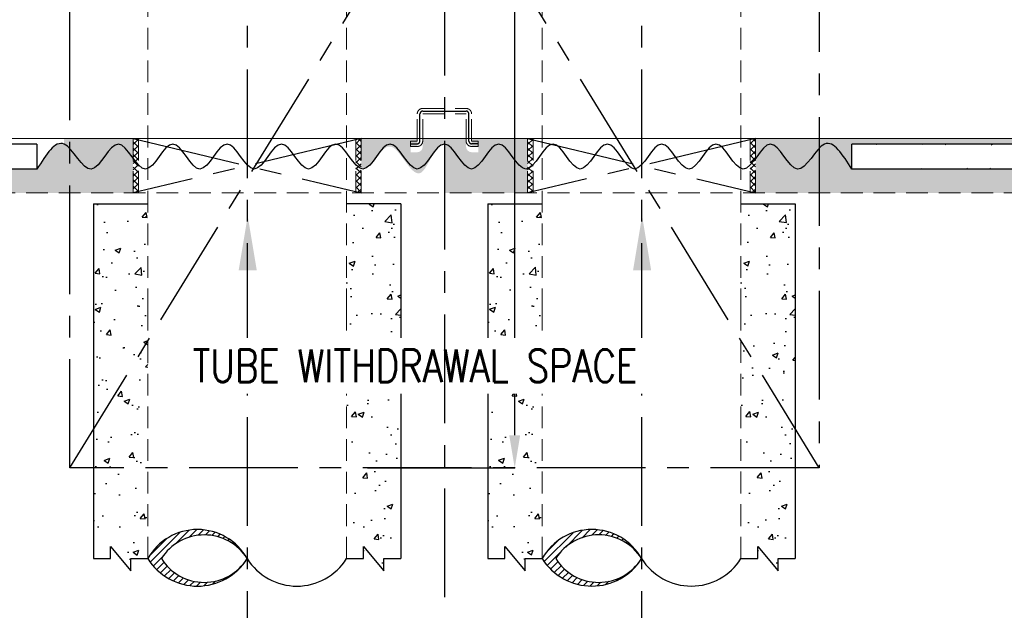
# Model space of a CAD drawing. Extents: x -7650383 to 4934791, y -114316 to 1826789.
# Tile 48 of 256: x 229732 to 238795, y 258396 to 263831. Entities that reach past the tile are written whole.
import ezdxf

# ---------------------------------------------------------------- set-up
doc = ezdxf.new("R2010")
doc.units = 0
doc.header["$LTSCALE"] = 800
doc.header["$MEASUREMENT"] = 0
doc.set_wipeout_variables(frame=1)
for name, pattern in [('CENTER', [2, 1.25, -0.25, 0.25, -0.25]), ('CONTINOUS', [0]), ('HIDDEN', [0.375, 0.25, -0.125])]:
    doc.linetypes.add(name, pattern=pattern)
doc.layers.get('0').update_dxf_attribs({"linetype": 'CONTINUOUS'})
for name, color, linetype in [('CWPIPEI', 4, 'CONTINUOUS'), ('DIM', 4, 'CONTINUOUS'), ('HATCH', 9, 'CONTINUOUS'), ('MECH_EQ', 8, 'HIDDEN'), ('T', 3, 'CONTINUOUS'), ('WALL', 6, 'CONTINUOUS')]:
    doc.layers.add(name, color=color, linetype=linetype)
doc.layers.add('EQP0', color=8, linetype='HIDDEN', lineweight=9)
doc.styles.add('ROMANS', font='ISO9.shx', dxfattribs={"width": 0.8})
doc.styles.add('S1', font='SIMPLEX.SHX', dxfattribs={"height": 200})
doc.styles.add('S3', font='ROMANS1.SHX', dxfattribs={"width": 0.8})
doc.dimstyles.new('STANDARD$0', dxfattribs={"dimtxt": 250, "dimasz": 200, "dimexe": 0, "dimexo": 0, "dimgap": 100, "dimtad": 1, "dimdec": 0, "dimzin": 0, "dimdsep": 46, "dimtxsty": 'S1', "dimcen": 0, "dimadec": 0, "dimazin": 0, "dimtfac": 1, "dimtdec": 0, "dimtmove": 2, "dimatfit": 3, "dimfxl": 1, "dimtolj": 1, "dimtzin": 0, "dimarcsym": 0})
pattern_1 = [(45, (327686.546, -823002.334), (29.1681547, -29.1681547), []), (315, (327686.546, -823002.334), (-29.1681547, -29.1681547), [])]
pattern_2 = [(45, (331316.94, -823002.334), (29.1681547, -29.1681547), []), (315, (331316.94, -823002.334), (-29.1681547, -29.1681547), [])]

# ---------------------------------------------------------------- blocks, each defined once
blk = doc.blocks.new('*D275')
at = {"layer": 'DIM', "color": 9, "lineweight": -2, "transparency": 16777216}
for p, q in [((233988.1, 276956.4), (234288.7, 276956.4)), ((234288.7, 260006.4), (234288.7, 276656.4)), ((232932.8, 259706.4), (234288.7, 259706.4))]:
    blk.add_line(p, q, dxfattribs=at)
at = {"layer": 'DIM', "color": 9, "transparency": 16777216}
for points in [[(234238.7, 276656.4), (234338.7, 276656.4), (234288.7, 276956.4)], [(234238.7, 260006.4), (234338.7, 260006.4), (234288.7, 259706.4)]]:
    blk.add_solid(points, dxfattribs=at)
at = {"layer": 'DIM', "transparency": 16777216, "insert": (233955.5, 268050.1), "char_height": 350, "attachment_point": 5, "rotation": 90, "style": 'ROMANS'}
blk.add_mtext('\\A1;17250', dxfattribs=at)
blk = doc.blocks.new('PIPECUT')
h = blk.add_hatch()
h.set_pattern_fill('ANSI31', color=9, scale=0.2, angle=180, style=0)
h.set_pattern_definition([(225, (-34534.742475, -48482.33709), (0.01767766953, -0.01767766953), [])])
h.paths.add_polyline_path([(0, 0, -0.552818), (0.4319, 0, -0.552129), (0, 0, 0.585634), (0.5, 0, 0.553556)])
for centre, radius, start, end in [((-0.25, -0.1566), 0.295, 32.0662, 147.9338), ((0.25, -0.1566), 0.295, 32.0661, 147.9339), ((0.2159, -0.1356), 0.255, 32.1308, 147.8692), ((0.2159, 0.1359), 0.2552, 212.1912, 327.8088), ((0.25, 0.1402), 0.2866, 209.2906, 330.7094)]:
    blk.add_arc(centre, radius, start, end)
blk = doc.blocks.new('A$C0BD465DE')
at = {"layer": 'CWPIPEI', "ltscale": 0.5}
h = blk.add_hatch(dxfattribs=at)
h.set_pattern_fill('AR-CONC', color=0, scale=100)
h.set_pattern_definition([(50, (-56184, -61953.53), (717.26, -62.752), [75, -825]), (355, (-56184, -61953.5), (-138.7513, 752.192), [60, -660]), (100.4514, (-56124.25, -61958.76), (578.509, 689.44), [63.74, -701.142]), (46.1842, (-56184, -61753.5), (1067.241, -165.519), [112.5, -1237.5]), (96.6356, (-56095.1, -61767.3), (934.662, 974.119), [95.61, -1051.714]), (351.1842, (-56184, -61753.5), (934.662, 974.119), [90, -990]), (21, (-56084, -61803.53), (596.907, -402.619), [75, -825]), (326, (-56084, -61803.5), (243.3153, 725.15), [60, -660]), (71.4514, (-56034.3, -61837.1), (840.2224, 322.531), [63.74, -701.142]), (37.5, (-56184.02, -61953.53), (12.15986, 332.89385), [0, -652, 0, -670, 0, -662.5]), (7.5, (-56184.02, -61953.53), (263.0695, 394.4117), [0, -382, 0, -637, 0, -252.5]), (327.5, (-56407.02, -61953.53), (533.8224, -22.5549), [0, -250, 0, -780, 0, -1035]), (317.5, (-56507.02, -61953.53), (583.1862, 100.105), [0, -325, 0, -518, 0, -735])])
h.paths.add_polyline_path([(4800, -6652), (4400, -6652), (4400, -7550), (5700.5, -7550), (5750, -7550), (5750, -7150), (4800, -7150)])
h.paths.add_polyline_path([(8320, -7150), (5750, -7150), (5750, -7550), (8320, -7550)])
h.paths.add_polyline_path([(12750, -7150), (8320, -7150), (8320, -7550), (12250, -7550), (12250, -13000), (12750, -13000)])
h.paths.add_polyline_path([(12750.5, -14366.3), (9400, -14500), (9400, -14720), (12750.5, -14720)])
h.paths.add_polyline_path([(12750.5, -14332.4), (12750.5, -13000), (12250, -13000), (12250, -14220), (9400, -14220), (9400, -14427.1)])
h.paths.add_polyline_path([(7301, -14500), (3750, -14500), (3750, -14270), (7301, -14270), (7301, -14220), (3500, -14220), (3500, -14720), (7301, -14720)])
h.paths.add_polyline_path([(3500, -14220), (2865, -14220), (2865, -14720), (3500, -14720)])
edge = h.paths.add_edge_path()
edge.add_line((766, -14220), (250.5, -14220))
edge.add_line((250.5, -14220), (250.5, -14295))
edge.add_line((250.5, -14295), (311.6, -14295))
edge.add_line((311.6, -14295), (311.6, -14345))
edge.add_line((311.6, -14345), (250.5, -14345))
edge.add_arc((250.5, -14295), 50, 180, 270, ccw=False)
edge.add_line((200.5, -14295), (200.5, -14220))
edge.add_line((200.5, -14220), (0, -14220))
edge.add_line((0, -14220), (0, -14720))
edge.add_line((0, -14720), (766, -14720))
edge.add_line((766, -14720), (766, -14220))
edge = h.paths.add_edge_path(flags=17)
edge.add_spline(control_points=[(0, -14270), (0, -14270), (-83.3, -14270), (-250, -14730), (-500, -14040), (-671.8, -14514.2), (-760.3, -14499.1), (-765.4, -14497.5)], knot_values=[5095.586331, 5095.586331, 5095.586331, 5095.586331, 5265.43921, 5435.292087, 5774.997842, 6114.703597, 6135.662009, 6135.662009, 6135.662009, 6135.662009], degree=3, periodic=0)
edge.add_line((-765.4, -14498), (-765.4, -14720))
edge.add_line((-765.4, -14720), (0, -14720))
edge.add_line((0, -14720), (0, -14270))
edge = h.paths.add_edge_path()
edge.add_line((0, -14270), (0, -14220))
edge.add_line((0, -14220), (-199.5, -14220))
edge.add_line((-199.5, -14220), (-199.5, -14295))
edge.add_arc((-249.5, -14295), 50, -90, 0, ccw=False)
edge.add_line((-249.5, -14345), (-310.6, -14345))
edge.add_line((-310.6, -14345), (-310.6, -14295))
edge.add_line((-310.6, -14295), (-249.5, -14295))
edge.add_line((-249.5, -14295), (-249.5, -14220))
edge.add_line((-249.5, -14220), (-765.4, -14220))
edge.add_line((-765.4, -14220), (-765.4, -14720))
edge.add_line((-765.4, -14720), (0, -14720))
edge.add_line((0, -14720), (0, -14270))
h.paths.add_polyline_path([(-2864.4, -14220), (-3500, -14220), (-3500, -14720), (-2864.4, -14720)])
edge = h.paths.add_edge_path()
edge.add_spline(control_points=[(-3500, -14270), (-3500, -14270), (-3583.3, -14234.4), (-3666.7, -14367.2), (-3750, -14500)], knot_values=[9851.466902, 9851.466902, 9851.466902, 9851.466902, 10021.319784, 10191.172664, 10191.172664, 10191.172664, 10191.172664], degree=3, periodic=0)
edge.add_line((-3750, -14500), (-4250, -14500))
edge.add_line((-4250, -14500), (-4250, -14720))
edge.add_line((-4250, -14720), (-3500, -14720))
edge.add_line((-3500, -14720), (-3500, -14270))
h.paths.add_polyline_path([(-4250, -14500), (-5800, -14500.1), (-5800, -14720), (-4250, -14720)])
h.paths.add_polyline_path([(-4250, -14220), (-5800, -14220), (-5800, -14270.1), (-4250, -14270)])
h.paths.add_polyline_path([(-9249.5, -14720), (-7899, -14720), (-7899, -14270.1), (-9249.5, -14170.2)])
edge = h.paths.add_edge_path()
edge.add_line((-8749.5, -13580), (-8824.5, -13580))
edge.add_line((-8824.5, -13580), (-8824.5, -13641.1))
edge.add_line((-8824.5, -13641.1), (-8874.5, -13641.1))
edge.add_line((-8874.5, -13641.1), (-8874.5, -13580))
edge.add_arc((-8824.5, -13580), 50, 90, 180, ccw=False)
edge.add_line((-8824.5, -13530), (-8749.5, -13530))
edge.add_line((-8749.5, -13530), (-8749.5, -13130))
edge.add_line((-8749.5, -13130), (-8824.5, -13130))
edge.add_arc((-8824.5, -13080), 50, 180, 270, ccw=False)
edge.add_line((-8874.5, -13080), (-8874.5, -13018.9))
edge.add_line((-8874.5, -13018.9), (-8824.5, -13018.9))
edge.add_line((-8824.5, -13018.9), (-8824.5, -13080))
edge.add_line((-8824.5, -13080), (-8749.5, -13080))
edge.add_line((-8749.5, -13080), (-8749.5, -13000))
edge.add_line((-8749.5, -13000), (-9249.5, -13704.2))
edge.add_line((-9249.5, -13704.2), (-9249.5, -14170.2))
edge.add_line((-9249.5, -14170.2), (-7899, -14270.1))
edge.add_line((-7899, -14270.1), (-7899, -14220))
edge.add_line((-7899, -14220), (-8749.5, -14220))
edge.add_line((-8749.5, -14220), (-8749.5, -13580))
h.paths.add_polyline_path([(-4879.8, -7150), (-9249.5, -7150), (-9249.5, -13704.2), (-8749.5, -13000), (-8749.5, -7550), (-4880.2, -7550)])
h.paths.add_polyline_path([(-4400, -6661.1), (-4799.8, -6661.1), (-4800.2, -7150), (-4880, -7148.6), (-4880, -7547.3), (-4400, -7550)])
at = {"layer": 'EQP0'}
h = blk.add_hatch(dxfattribs=at)
h.set_pattern_fill('ACET-2D-ANSI37', color=256, scale=330, angle=450, style=0)
h.set_pattern_definition(pattern_1)
h.paths.add_polyline_path([(-2814.4, -14720), (-2864.4, -14720), (-2864.4, -14220), (-2814.4, -14220)])
h = blk.add_hatch(dxfattribs=at)
h.set_pattern_fill('ACET-2D-ANSI37', color=256, scale=330, angle=450, style=0)
h.set_pattern_definition(pattern_1)
h.paths.add_polyline_path([(-815.4, -14720), (-765.4, -14720), (-765.4, -14220), (-815.4, -14220)])
h = blk.add_hatch(dxfattribs=at)
h.set_pattern_fill('ACET-2D-ANSI37', color=256, scale=330, angle=450, style=0)
h.set_pattern_definition(pattern_2)
h.paths.add_polyline_path([(816, -14720), (766, -14720), (766, -14220), (816, -14220)])
h = blk.add_hatch(dxfattribs=at)
h.set_pattern_fill('ACET-2D-ANSI37', color=256, scale=330, angle=450, style=0)
h.set_pattern_definition(pattern_2)
h.paths.add_polyline_path([(2815, -14720), (2865, -14720), (2865, -14220), (2815, -14220)])
at = {"color": 2, "linetype": 'CENTER'}
for p, q in [((-224.5, -14242), (-224.5, -13992)), ((-199.5, -13967), (200.5, -13967)), ((225.5, -14242), (225.5, -13992)), ((-2864.4, -14220), (-765.4, -14720)), ((-765.4, -14220), (-2864.4, -14720)), ((766, -14220), (2865, -14720)), ((2865, -14220), (766, -14720)), ((-310.6, -14267), (-249.5, -14267)), ((311.6, -14267), (250.5, -14267))]:
    blk.add_line(p, q, dxfattribs=at)
for centre, start, end in [((-199.5, -13992), 90, 180), ((200.5, -13992), 0, 90), ((-249.5, -14242), 270, 0), ((250.5, -14242), 180, 270)]:
    blk.add_arc(centre, 25, start, end, dxfattribs=at)
at = {"layer": 'EQP0'}
for p, q in [((-199.5, -13942), (200.5, -13942)), ((-249.5, -14242), (-249.5, -13992)), ((-199.5, -13992), (200.5, -13992)), ((-199.5, -14242), (-199.5, -13992)), ((200.5, -14242), (200.5, -13992)), ((250.5, -14242), (250.5, -13992)), ((-2864.4, -14220), (-2864.4, -14720)), ((-2864.4, -14220), (-2864.4, -14720)), ((-2814.4, -14720), (-2814.4, -14220)), ((-815.4, -14720), (-815.4, -14220)), ((-765.4, -14220), (-765.4, -14720)), ((-765.4, -14220), (-765.4, -14720)), ((766, -14220), (766, -14720)), ((766, -14220), (766, -14720)), ((816, -14720), (816, -14220)), ((2815, -14720), (2815, -14220)), ((2865, -14220), (2865, -14720)), ((2865, -14220), (2865, -14720)), ((-310.6, -14242), (-249.5, -14242)), ((-310.6, -14292), (-310.6, -14242)), ((-310.6, -14292), (-249.5, -14292)), ((311.6, -14242), (250.5, -14242)), ((311.6, -14292), (250.5, -14292)), ((311.6, -14292), (311.6, -14242)), ((-9249.5, -14720), (12750.5, -14720))]:
    blk.add_line(p, q, dxfattribs=at)
at = {"layer": 'EQP0', "linetype": 'CONTINOUS'}
blk.add_line((-8749.5, -14220), (12250, -14220), dxfattribs=at)
at = {"layer": 'EQP0'}
for centre, start, end in [((-199.5, -13992), 90, 180), ((200.5, -13992), 0, 90), ((-249.5, -14242), 270, 0), ((250.5, -14242), 180, 270)]:
    blk.add_arc(centre, 50, start, end, dxfattribs=at)
blk = doc.blocks.new('A$C3D4354C1')
at = {"layer": 'CWPIPEI', "ltscale": 0.5}
h = blk.add_hatch(dxfattribs=at)
h.set_pattern_fill('AR-CONC', color=0, scale=75)
h.set_pattern_definition([(50, (48213.28, 47097), (537.9451, -47.064), [56.25, -618.75]), (355, (48213.3, 47097), (-104.0635, 564.144), [45, -495]), (100.45144, (48258.1, 47093.1), (433.8816, 517.08), [47.805, -525.8566]), (46.1842, (48213.3, 47247), (800.431, -124.1395), [84.375, -928.125]), (96.6356, (48280, 47236.65), (700.9965, 730.589), [71.708, -788.785]), (351.1842, (48213.3, 47247), (700.996, 730.589), [67.5, -742.5]), (21, (48288.28, 47209.5), (447.6803, -301.9642), [56.25, -618.75]), (326, (48288.3, 47209.5), (182.4865, 543.8625), [45, -495]), (71.45144, (48325.6, 47184.33), (630.1668, 241.8984), [47.805, -525.8566]), (37.5, (48213.28, 47097), (9.1199, 249.6704), [0, -489, 0, -502.5, 0, -496.875]), (7.5, (48213.28, 47097), (197.3022, 295.8088), [0, -286.5, 0, -477.75, 0, -189.375]), (327.5, (48046.03, 47097), (400.3668, -16.91615), [0, -187.5, 0, -585, 0, -776.25]), (317.5, (47971.03, 47097), (437.3896, 75.0787), [0, -243.75, 0, -388.5, 0, -551.25])])
h.paths.add_polyline_path([(-400.5, -1820), (-900.5, -1820), (-900.5, -5095), (-744.2, -5095), (-744.2, -4982.5), (-556.7, -5207.5), (-556.7, -5095), (-400.5, -5095)])
h.paths.add_polyline_path([(-2729.5, -1820), (-3229.5, -1820), (-3229.5, -5095), (-3073.2, -5095), (-3073.2, -4982.5), (-2885.7, -5207.5), (-2885.7, -5095), (-2729.5, -5095)])
h = blk.add_hatch(dxfattribs=at)
h.set_pattern_fill('AR-CONC', color=0, scale=75)
h.set_pattern_definition([(50, (51843.1, 47097.27), (537.9451, -47.064), [56.25, -618.75]), (355, (51843.1, 47097.3), (-104.0635, 564.144), [45, -495]), (100.45144, (51887.9, 47093.35), (433.8816, 517.08), [47.805, -525.8566]), (46.1842, (51843.1, 47247.3), (800.431, -124.1395), [84.375, -928.125]), (96.6356, (51909.8, 47236.9), (700.9965, 730.589), [71.708, -788.785]), (351.1842, (51843.1, 47247.3), (700.996, 730.589), [67.5, -742.5]), (21, (51918.1, 47209.77), (447.6803, -301.9642), [56.25, -618.75]), (326, (51918.1, 47209.8), (182.4865, 543.8625), [45, -495]), (71.45144, (51955.4, 47184.6), (630.1668, 241.8984), [47.805, -525.8566]), (37.5, (51843.1, 47097.27), (9.1199, 249.6704), [0, -489, 0, -502.5, 0, -496.875]), (7.5, (51843.1, 47097.27), (197.3022, 295.8088), [0, -286.5, 0, -477.75, 0, -189.375]), (327.5, (51675.84, 47097.27), (400.3668, -16.91615), [0, -187.5, 0, -585, 0, -776.25]), (317.5, (51600.84, 47097.27), (437.3896, 75.0787), [0, -243.75, 0, -388.5, 0, -551.25])])
h.paths.add_polyline_path([(3229.3, -1819.7), (2729.3, -1819.7), (2729.3, -5094.8), (2885.6, -5094.8), (2885.6, -4982.3), (3073.1, -5207.3), (3073.1, -5094.8), (3229.3, -5094.8)])
h.paths.add_polyline_path([(900.3, -1819.7), (400.3, -1819.7), (400.3, -5094.8), (556.6, -5094.8), (556.6, -4982.3), (744.1, -5207.3), (744.1, -5094.8), (900.3, -5094.8)])
at = {"ltscale": 0.5}
for p, q in [((-3229.5, -1820), (-2729.5, -1820)), ((-3229.5, -1820), (-3229.5, -5084.7)), ((-400.5, -1820), (-900.5, -1820)), ((-400.5, -1820), (-400.5, -5084.7)), ((400.3, -1819.7), (900.3, -1819.7)), ((400.3, -1819.7), (400.3, -5084.4)), ((400.3, -1820), (900.3, -1820)), ((2729.3, -1819.7), (3229.3, -1819.7)), ((3229.3, -1819.7), (3229.3, -5084.4))]:
    blk.add_line(p, q, dxfattribs=at)
for points in [[(-3229.5, -5084.7), (-3073.2, -5084.7), (-3073.2, -4972.2), (-2885.7, -5197.2), (-2885.7, -5084.7), (-2729.5, -5084.7)], [(-900.5, -5084.7), (-744.2, -5084.7), (-744.2, -4972.2), (-556.7, -5197.2), (-556.7, -5084.7), (-400.5, -5084.7)], [(400.3, -5084.4), (556.6, -5084.4), (556.6, -4971.9), (744.1, -5196.9), (744.1, -5084.4), (900.3, -5084.4)], [(2729.3, -5084.4), (2885.6, -5084.4), (2885.6, -4971.9), (3073.1, -5196.9), (3073.1, -5084.4), (3229.3, -5084.4)]]:
    blk.add_lwpolyline(points, dxfattribs=at)

msp = doc.modelspace()

# ---------------------------------------------------------------- hatches: boundary and pattern name
at = {"layer": 'HATCH'}
h = msp.add_hatch(dxfattribs=at)
h.set_pattern_fill('ANSI32', color=256, scale=1500, style=0)
h.set_pattern_definition([(45, (201290.14, 167080.43), (-397.7476, 397.7476), []), (45, (201555.3, 167080.43), (-397.7476, 397.7476), [])])
edge = h.paths.add_edge_path()
edge.add_line((219276.2, 262686.4), (229891.2, 262686.3))
edge.add_line((219506.2, 262456.4), (229891.2, 262456.6))
h = msp.add_hatch(dxfattribs=at)
h.set_pattern_fill('ANSI32', color=256, scale=1200, style=0)
h.set_pattern_definition([(45, (185011.4, 165104.88), (-318.198, 318.198), []), (45, (185223.54, 165104.88), (-318.198, 318.198), [])])
edge = h.paths.add_edge_path()
edge.add_line((273391.2, 262456.3), (237391.2, 262456.6))
edge.add_line((273391.2, 262686.3), (237391.2, 262686.6))

# ---------------------------------------------------------------- linework, layer by layer
at = {"color": 2, "linetype": 'CENTER'}
for p, q in [((231826.2, 271373.8), (231826.2, 255843.8)), ((235456.2, 271373.8), (235456.2, 255843.8))]:
    msp.add_line(p, q, dxfattribs=at)
at = {"layer": 'CWPIPEI', "ltscale": 0.5}
msp.add_spline([(237391.2, 262456.4), (237141.2, 262686.4), (236891.2, 262456.4), (236641.2, 262686.4), (236391.2, 262456.4), (236141.2, 262686.4), (235891.2, 262456.4), (235641.2, 262686.4), (235391.2, 262456.4), (235141.2, 262686.4), (234891.2, 262456.4), (234641.2, 262686.4), (234391.2, 262456.4), (234141.2, 262686.4), (233891.2, 262456.4), (233641.2, 262686.4), (233391.2, 262456.4), (233141.2, 262686.4), (232891.2, 262456.4), (232641.2, 262686.4), (232391.2, 262456.4), (232141.2, 262686.4), (231891.2, 262456.4), (231641.2, 262686.4), (231391.2, 262456.4), (231141.2, 262686.4), (230891.2, 262456.4), (230641.2, 262686.4), (230391.2, 262456.4), (230141.2, 262686.4), (229891.2, 262456.4)], degree=3, dxfattribs=at)
at = {"layer": 'EQP0', "color": 3, "linetype": 'HIDDEN'}
for p, q in [((230911.7, 261156.4), (230911.7, 264677.9)), ((232740.7, 261156.4), (232740.7, 264677.9)), ((234541.7, 261156.4), (234541.7, 264677.9)), ((236370.7, 261156.4), (236370.7, 264677.9)), ((230911.7, 258871.8), (230911.7, 261156.4)), ((232740.7, 258871.8), (232740.7, 261156.4)), ((234541.7, 258872), (234541.7, 261156.4)), ((236370.7, 258872), (236370.7, 261156.4))]:
    msp.add_line(p, q, dxfattribs=at)
at = {"layer": 'EQP0', "color": 3, "linetype": 'ByBlock'}
for points in [[(231747.9, 261525.8), (231914.5, 261525.8), (231831.2, 262025.8)], [(235377.9, 261525.8), (235544.5, 261525.8), (235461.2, 262025.8)]]:
    msp.add_solid(points, dxfattribs=at)
at = {"layer": 'MECH_EQ', "color": 9, "linetype": 'CENTER'}
for p, q in [((237091.8, 259706.4), (230194.6, 270935.1)), ((230194.6, 259706.4), (237091.8, 270935.1))]:
    msp.add_line(p, q, dxfattribs=at)
msp.add_lwpolyline([(237091.8, 270935.1), (237091.8, 259706.4), (230194.6, 259706.4), (230194.6, 270935.1)], dxfattribs=at)
at = {"layer": 'WALL'}
for p, q in [((229891.2, 262686.6), (219506.2, 262686.2)), ((229891.2, 262686.4), (229891.2, 262456.4)), ((273391.2, 262686.3), (237391.2, 262686.6)), ((237391.2, 262456.4), (237391.2, 262686.4)), ((229891.2, 262456.6), (219506.2, 262456.2)), ((273391.2, 262456.3), (237391.2, 262456.6))]:
    msp.add_line(p, q, dxfattribs=at)

# ---------------------------------------------------------------- block references
for name, p in [('A$C0BD465DE', (233641.2, 276956.4)), ('A$C3D4354C1', (233641.2, 263956.4))]:
    msp.add_blockref(name, p)
at = {"layer": 'T', "xscale": 1829.000000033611, "yscale": 1829.000000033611, "zscale": 1829.000000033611, "rotation": 180}
for p in [(231826.2, 258871.8), (235456.2, 258872)]:
    msp.add_blockref('PIPECUT', p, dxfattribs=at)

# ---------------------------------------------------------------- dimensions: what is measured, and where the dimension line sits
at = {"layer": 'DIM'}
dim = msp.add_linear_dim(base=(234288.7, 276956.4), p1=(232932.8, 259706.4), p2=(233988.1, 276956.4), angle=90, dimstyle='STANDARD$0', override={"dimtxt": 350, "dimasz": 300, "dimtxsty": 'ROMANS', "dimclrd": 9, "dimclre": 9, "dimclrt": 256, "dimtix": 1, "dimatfit": 0}, dxfattribs=at)
dim.commit()
dim.dimension.update_dxf_attribs({"geometry": '*D275', "text_midpoint": (233955.5, 268050.1), "dimtype": 160})

# ---------------------------------------------------------------- next in the draw order: wipeouts: each hides what was drawn before it
msp.add_wipeout([(231218.5, 260391.2), (236160, 260391.2), (236160, 260901.2), (231218.5, 260901.2)]).dxf.layer = 'T'

# ---------------------------------------------------------------- next in the draw order: linework, layer by layer
at = {"color": 2, "linetype": 'CENTER'}
msp.add_line((233641.2, 267517.3), (233641.2, 255206.8), dxfattribs=at)

# ---------------------------------------------------------------- next in the draw order: texts
at = {"layer": 'T', "style": 'S3', "width": 0.8}
msp.add_text('TUBE WITHDRAWAL SPACE', height=300, dxfattribs=at).set_placement((231323.5, 260496.2))

doc.saveas('drawing.dxf')
